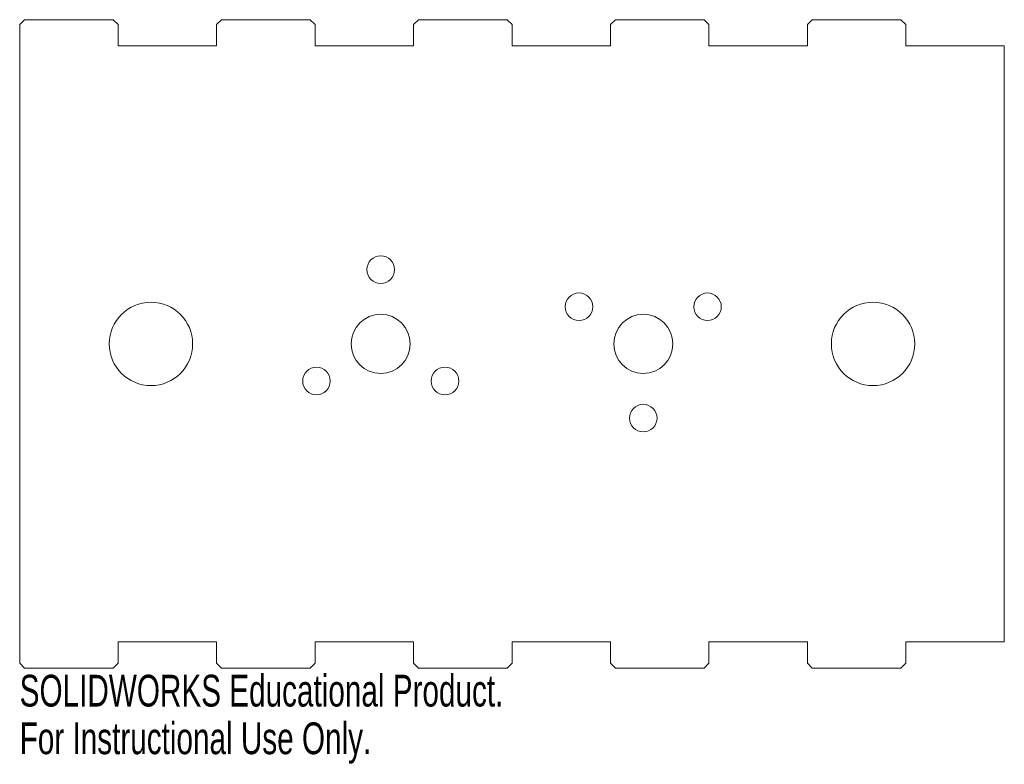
# Model space of a CAD drawing. Header units: millimetres. Extents: x 0 to 150, y -19 to 95.
import ezdxf

# ---------------------------------------------------------------- set-up
doc = ezdxf.new("R2010")
doc.units = ezdxf.units.MM
doc.styles.add('SLDTEXTSTYLE0', font='TXT', dxfattribs={"width": 0.7})

msp = doc.modelspace()

# ---------------------------------------------------------------- linework, layer by layer
at = {"color": 7, "linetype": 'Continuous', "lineweight": 15}
for p, q in [((0.75, 94.7), (0, 93.95)), ((14.25, 94.7), (0.75, 94.7)), ((15, 93.95), (14.25, 94.7)), ((30.75, 94.7), (30, 93.95)), ((44.25, 94.7), (30.75, 94.7)), ((45, 93.95), (44.25, 94.7)), ((60.75, 94.7), (60, 93.95)), ((74.25, 94.7), (60.75, 94.7)), ((75, 93.95), (74.25, 94.7)), ((90.75, 94.7), (90, 93.95)), ((104.25, 94.7), (90.75, 94.7)), ((105, 93.95), (104.25, 94.7)), ((120.75, 94.7), (120, 93.95)), ((134.25, 94.7), (120.75, 94.7)), ((135, 93.95), (134.25, 94.7)), ((0, 93.95), (0, -3.25)), ((15, 90.7), (15, 93.95)), ((30, 93.95), (30, 90.7)), ((45, 90.7), (45, 93.95)), ((60, 93.95), (60, 90.7)), ((75, 90.7), (75, 93.95)), ((90, 93.95), (90, 90.7)), ((105, 90.7), (105, 93.95)), ((120, 93.95), (120, 90.7)), ((135, 90.7), (135, 93.95)), ((30, 90.7), (15, 90.7)), ((60, 90.7), (45, 90.7)), ((90, 90.7), (75, 90.7)), ((120, 90.7), (105, 90.7)), ((150, 90.7), (135, 90.7)), ((150, 0), (150, 90.7)), ((15, -3.25), (15, 0)), ((15, 0), (30, 0)), ((30, 0), (30, -3.25)), ((45, -3.25), (45, 0)), ((45, 0), (60, 0)), ((60, 0), (60, -3.25)), ((75, -3.25), (75, 0)), ((75, 0), (90, 0)), ((90, 0), (90, -3.25)), ((105, -3.25), (105, 0)), ((105, 0), (120, 0)), ((120, 0), (120, -3.25)), ((135, -3.25), (135, 0)), ((135, 0), (150, 0)), ((0, -3.25), (0.75, -4)), ((0.75, -4), (14.25, -4)), ((14.25, -4), (15, -3.25)), ((30, -3.25), (30.75, -4)), ((30.75, -4), (44.25, -4)), ((44.25, -4), (45, -3.25)), ((60, -3.25), (60.75, -4)), ((60.75, -4), (74.25, -4)), ((74.25, -4), (75, -3.25)), ((90, -3.25), (90.75, -4)), ((90.75, -4), (104.25, -4)), ((104.25, -4), (105, -3.25)), ((120, -3.25), (120.75, -4)), ((120.75, -4), (134.25, -4)), ((134.25, -4), (135, -3.25))]:
    msp.add_line(p, q, dxfattribs=at)
for centre, radius in [((55, 56.65), 2.1), ((85.21, 51), 2.1), ((104.79, 51), 2.1), ((20, 45.35), 6.35), ((130, 45.35), 6.35), ((55, 45.35), 4.5), ((95, 45.35), 4.5), ((45.21, 39.7), 2.1), ((64.79, 39.7), 2.1), ((95, 34.05), 2.1)]:
    msp.add_circle(centre, radius, dxfattribs=at)

# ---------------------------------------------------------------- texts
at = {"color": 7, "linetype": 'Continuous', "char_height": 4.8336, "attachment_point": 1, "style": 'SLDTEXTSTYLE0'}
for s, insert in [('SOLIDWORKS Educational Product.', (0, -5.02)), ('For Instructional Use Only.', (0, -12.27))]:
    msp.add_mtext(s, dxfattribs=dict(at, insert=insert))

doc.saveas('drawing.dxf')
